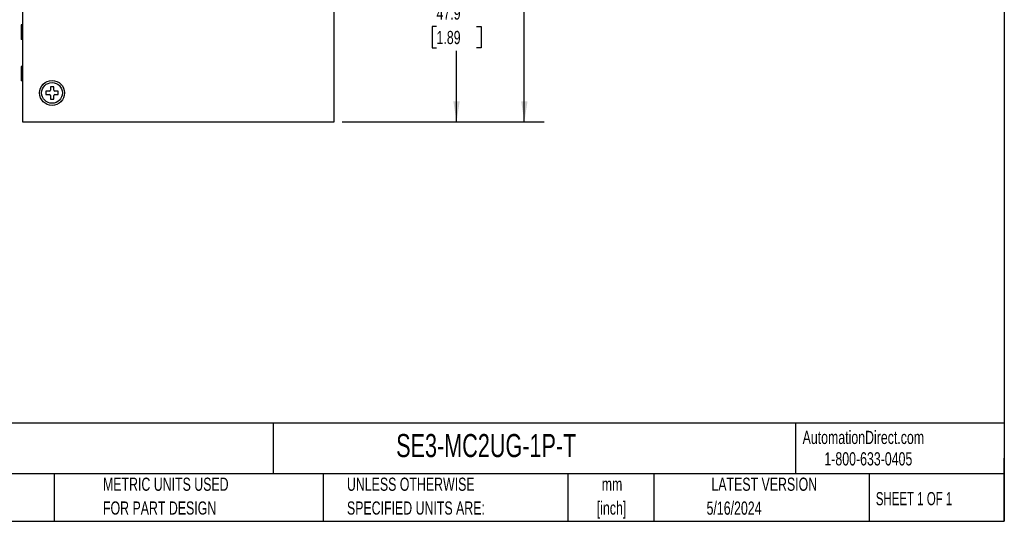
# Model space of a CAD drawing. Header units: millimetres. Extents: x 6 to 273, y 6 to 210.
# Tile 6 of 9: x 115 to 273, y 6 to 87. Entities that reach past the tile are written whole.
import ezdxf

# ---------------------------------------------------------------- set-up
doc = ezdxf.new("R2010")
doc.units = ezdxf.units.MM
doc.layers.add('DIMENSIONS', color=140, linetype='Continuous', lineweight=25)
doc.layers.add('TEXT', color=140, linetype='Continuous', lineweight=25)
doc.styles.add('SLDTEXTSTYLE0', font='TXT', dxfattribs={"width": 0.7})
doc.styles.add('SLDTEXTSTYLE1', font='TXT', dxfattribs={"width": 0.65})
doc.dimstyles.new('SLDDIMSTYLE4', dxfattribs={"dimtxt": 2.158008, "dimasz": 3.302, "dimexe": 0, "dimexo": 0.0625, "dimgap": 0.539502, "dimtad": 0, "dimtih": 1, "dimtoh": 1, "dimlfac": 1.5, "dimrnd": 1e-09, "dimzin": 12, "dimdsep": 46, "dimtxsty": 'SLDTEXTSTYLE0', "dimsah": 1, "dimcen": 0.09, "dimadec": 0, "dimazin": 3, "dimtfac": 1, "dimtofl": 0, "dimtmove": 0, "dimatfit": 3, "dimfxl": 0, "dimfrac": 2, "dimtolj": 1, "dimtzin": 12, "dimarcsym": 0})

# ---------------------------------------------------------------- blocks, each defined once
blk = doc.blocks.new('_D_2')
at = {"layer": 'DIMENSIONS'}
for p, q in [((182.25, 102.39), (188.36, 102.39)), ((185.19, 102.39), (185.19, 89.69)), ((181.98, 85.77), (181.26, 85.77)), ((181.26, 85.77), (181.26, 82.34)), ((188.39, 85.77), (189.12, 85.77)), ((189.12, 85.77), (189.12, 82.34)), ((181.26, 82.34), (181.98, 82.34)), ((189.12, 82.34), (188.39, 82.34)), ((185.19, 70.45), (185.19, 81.86)), ((166.84, 70.45), (188.36, 70.45))]:
    blk.add_line(p, q, dxfattribs=at)
for points in [[(185.19, 102.39), (184.68, 99.09), (185.69, 99.09)], [(185.19, 70.45), (185.69, 73.75), (184.68, 73.75)]]:
    blk.add_solid(points, dxfattribs=at)
at = {"layer": 'DIMENSIONS', "char_height": 2.117, "attachment_point": 1, "style": 'SLDTEXTSTYLE0'}
for s, insert in [('47.9', (181.98, 88.99)), ('1.89', (181.98, 85.07))]:
    blk.add_mtext(s, dxfattribs=dict(at, insert=insert))
blk = doc.blocks.new('_D_4')
at = {"layer": 'DIMENSIONS'}
for p, q in [((159.03, 140.05), (199.24, 140.05)), ((196.06, 140.05), (196.06, 105.72)), ((192.86, 101.8), (192.13, 101.8)), ((192.13, 101.8), (192.13, 98.37)), ((199.27, 101.8), (199.99, 101.8)), ((199.99, 101.8), (199.99, 98.37)), ((192.13, 98.37), (192.86, 98.37)), ((199.99, 98.37), (199.27, 98.37)), ((196.06, 70.45), (196.06, 97.89)), ((166.84, 70.45), (199.24, 70.45))]:
    blk.add_line(p, q, dxfattribs=at)
for points in [[(196.06, 140.05), (195.56, 136.74), (196.57, 136.74)], [(196.06, 70.45), (196.57, 73.75), (195.56, 73.75)]]:
    blk.add_solid(points, dxfattribs=at)
at = {"layer": 'DIMENSIONS', "char_height": 2.117, "attachment_point": 1, "style": 'SLDTEXTSTYLE0'}
for s, insert in [('104.4', (191.96, 105.01)), ('4.11', (192.86, 101.1))]:
    blk.add_mtext(s, dxfattribs=dict(at, insert=insert))

msp = doc.modelspace()

# ---------------------------------------------------------------- linework, layer by layer
for p, q in [((115.5728, 133.779), (115.5728, 70.4457)), ((165.5728, 70.4457), (165.5728, 133.779)), ((115.3795, 86.039), (115.3795, 83.7057)), ((115.5728, 86.039), (115.3795, 86.039)), ((115.5728, 83.7057), (115.3795, 83.7057)), ((115.3795, 79.3724), (115.3795, 77.039)), ((115.5728, 79.3724), (115.3795, 79.3724)), ((115.5728, 77.039), (115.3795, 77.039)), ((120.5728, 76.1124), (120.0395, 76.1124)), ((120.0395, 76.1124), (120.0395, 75.5457)), ((120.5728, 75.5457), (120.5728, 76.1124)), ((119.8728, 75.379), (119.3062, 75.379)), ((119.3062, 75.379), (119.3062, 74.8457)), ((119.3062, 74.8457), (119.8728, 74.8457)), ((120.0395, 74.679), (120.0395, 74.1124)), ((120.5728, 74.1124), (120.5728, 74.679)), ((121.3062, 75.379), (120.7395, 75.379)), ((120.7395, 74.8457), (121.3062, 74.8457)), ((121.3062, 74.8457), (121.3062, 75.379)), ((120.0395, 74.1124), (120.5728, 74.1124)), ((115.5728, 70.4457), (165.5728, 70.4457))]:
    msp.add_line(p, q)
for radius in [2, 1.6667]:
    msp.add_circle((120.3062, 75.1124), radius)
for centre, start, end in [((119.8728, 75.5457), 270, 0), ((119.8728, 74.679), 0, 90), ((120.7395, 75.5457), 180, 270), ((120.7395, 74.679), 90, 180)]:
    msp.add_arc(centre, 0.1667, start, end)
at = {"layer": 'TEXT'}
for p, q in [((273.05, 209.55), (273.05, 6.35)), ((273.05, 22.1261), (6.35, 22.1261)), ((155.7589, 22.1261), (155.7589, 13.97)), ((239.5754, 22.1261), (239.5754, 13.97)), ((273.05, 6.35), (273.05, 16.51)), ((273.05, 13.97), (6.35, 13.97)), ((120.6465, 13.97), (120.6465, 6.35)), ((163.7802, 13.97), (163.7802, 6.35)), ((203.0243, 13.97), (203.0243, 6.35)), ((216.8121, 13.97), (216.8121, 6.35)), ((251.3487, 13.97), (251.3487, 6.35)), ((6.35, 6.35), (273.05, 6.35))]:
    msp.add_line(p, q, dxfattribs=at)

# ---------------------------------------------------------------- texts
at = {"color": 179, "linetype": 'Continuous', "lineweight": 18, "char_height": 2.116667, "attachment_point": 1, "style": 'SLDTEXTSTYLE0'}
for s, insert in [('AutomationDirect.com', (240.695, 20.8765)), ('1-800-633-0405', (244.1916, 17.437))]:
    msp.add_mtext(s, dxfattribs=dict(at, insert=insert))
at = {"layer": 'TEXT'}
for s, insert, char_height, attachment_point, style in [('STRIDE INDUSTRIAL UNMANAGED ETHERNET MEDIA CONVERTER, 2 PORTS, (1) ETHERNET 10/100/1000BASE-T (RJ45) AND (1) SFP COMBO GIGABIT PORT(S),', (7.9657, 19.9452), 1.3229167, 1, 'SLDTEXTSTYLE0'), ('SE3-MC2UG-1P-T', (175.5018, 20.3644), 3.704167, 1, 'SLDTEXTSTYLE0'), ('(1) FORM A (SPST) RELAY, -40 TO +80 DEG C, METAL HOUSING, IP30, 35MM DIN RAIL OR PANEL MOUNT, HAZARDOUS LOCATION RATED.', (7.9657, 17.1813), 1.3229167, 1, 'SLDTEXTSTYLE0'), ('METRIC UNITS USED', (128.4784, 13.364), 2.116667, 1, 'SLDTEXTSTYLE0'), ('UNLESS OTHERWISE', (167.6079, 13.364), 2.116667, 1, 'SLDTEXTSTYLE0'), ('mm', (210.1304, 13.3613), 2.11667, 2, 'SLDTEXTSTYLE0'), ('LATEST VERSION', (234.5521, 13.364), 2.116667, 2, 'SLDTEXTSTYLE0'), ('SHEET 1 OF 1', (252.4413, 11.0515), 2.116667, 1, 'SLDTEXTSTYLE1'), ('FOR PART DESIGN', (128.4784, 9.5418), 2.116667, 1, 'SLDTEXTSTYLE0'), ('SPECIFIED UNITS ARE:', (167.6079, 9.5418), 2.116667, 1, 'SLDTEXTSTYLE0'), ('[inch]', (210.0466, 9.5391), 2.11667, 2, 'SLDTEXTSTYLE0'), ('5/16/2024', (229.7015, 9.5275), 2.11667, 2, 'SLDTEXTSTYLE0')]:
    msp.add_mtext(s, dxfattribs=dict(at, insert=insert, char_height=char_height, attachment_point=attachment_point, style=style))

# ---------------------------------------------------------------- dimensions: what is measured, and where the dimension line sits
at = {"layer": 'DIMENSIONS'}
for base, p1, p2, picture, middle in [((196.0636, 140.0457), (165.5728, 70.4457), (157.7595, 140.0457), '_D_4', (196.0636, 101.8022)), ((185.1864, 70.4457), (180.9753, 102.3933), (165.5728, 70.4457), '_D_2', (185.1864, 85.7741))]:
    dim = msp.add_linear_dim(base=base, p1=p1, p2=p2, angle=90, dimstyle='SLDDIMSTYLE4', dxfattribs=at)
    dim.commit()
    dim.dimension.update_dxf_attribs({"geometry": picture, "text_midpoint": middle, "dimtype": 160})

doc.saveas('drawing.dxf')
